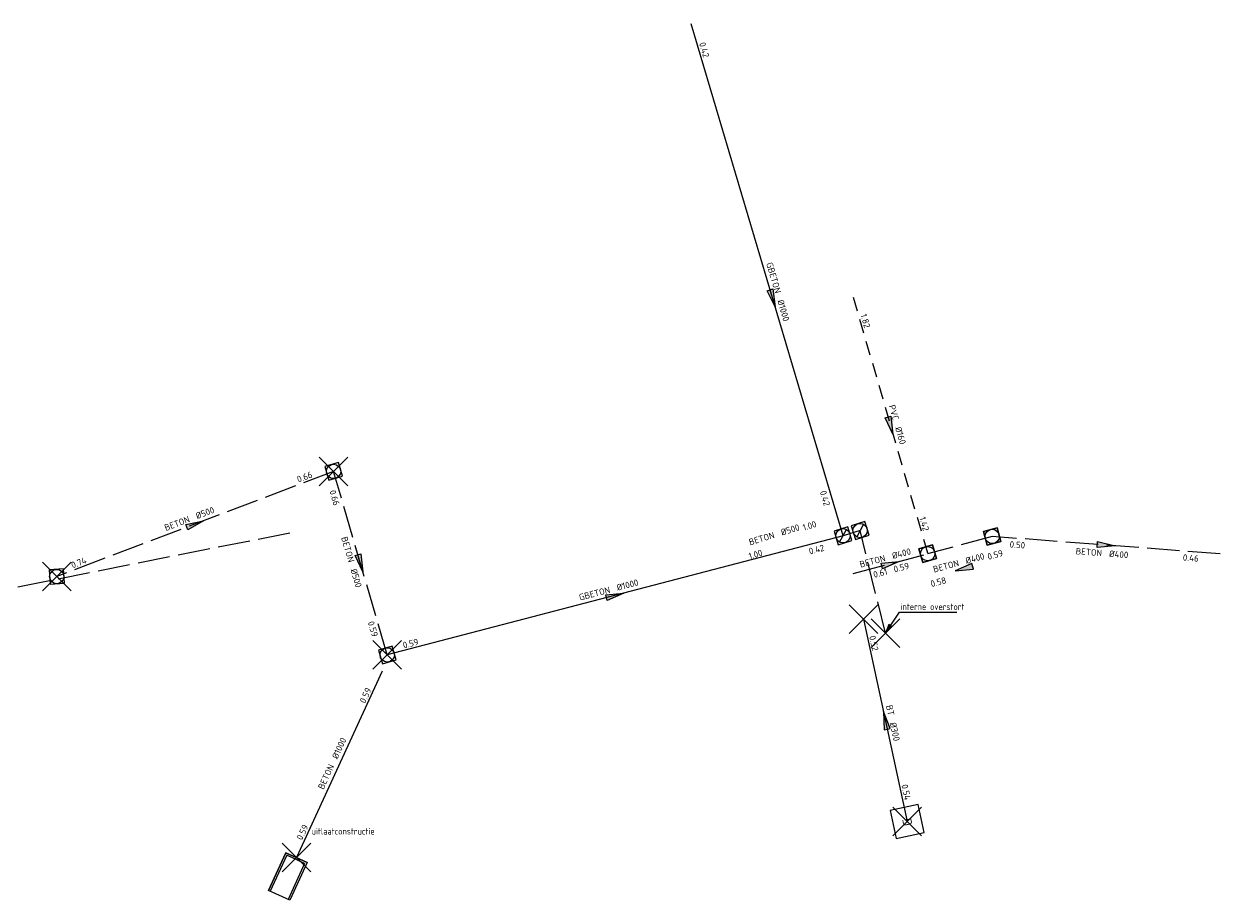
# Model space of a CAD drawing. Header units: metres. Extents: x 157108 to 159104, y 459683 to 461645.
# Tile 4 of 24: x 157464 to 157715, y 461280 to 461463. Entities that reach past the tile are written whole.
import ezdxf
from ezdxf.enums import TextEntityAlignment as Align
from ezdxf.lldxf.tags import DXFTag

# ---------------------------------------------------------------- set-up
doc = ezdxf.new("R2010")
doc.units = ezdxf.units.M
doc.header["$LTSCALE"] = 0.75
doc.header["$PDMODE"] = 3
doc.header["$PDSIZE"] = 3
for name, pattern in [('RI-DWA_BETON-SO', [11.4, 9, -2.4]), ('RI-DWA_PVC-SO', [6.4, 4, -2.4]), ('RI-GWA_BETON-SO', [11.4, 9, -2.4]), ('RI-HWA_BETON-SO', [11.4, 9, -2.4])]:
    doc.linetypes.add(name, pattern=pattern)
doc.layers.get('0').update_dxf_attribs({"lineweight": 25})
doc.layers.get('defpoints').update_dxf_attribs({"lineweight": 25})
for name, color, linetype in [('B-OI-AANPIJLING', 1, 'Continuous'), ('B-OI-RI-DUIKERHWA_RIOOLLEIDING_BETON_1000-G', 171, 'Continuous'), ('B-OI-RI-DUIKERHWA_RIOOLLEIDING_GBETON_1000-G', 171, 'Continuous'), ('B-OI-RI-DUIKERHWA_TRANSPORTLEIDING_BT_1000-G', 171, 'Continuous'), ('B-OI-RI-DUIKERHWA_TRANSPORTLEIDING_GBT_1000-G', 171, 'Continuous'), ('B-OI-RI-DWA_RIOOLLEIDING_BETON_400-G', 42, 'RI-DWA_BETON-SO'), ('B-OI-RI-DWA_RIOOLLEIDING_PVC_160-G', 42, 'RI-DWA_PVC-SO'), ('B-OI-RI-GWA_OVERSTORTLEIDING_BETON_500-G', 11, 'RI-GWA_BETON-SO'), ('B-OI-RI-GWA_RIOOLPUT_INSPECTIEPUT-S', 11, 'Continuous'), ('B-OI-RI-HWA_RIOOLLEIDING_BETON_500-G', 151, 'RI-HWA_BETON-SO'), ('B-OI-RI-PERSLEIDING_BETON_300-G', 210, 'RI-PERS-SO'), ('B-OI-RI-PERSLEIDING_TRANSPORTLEIDING_STROOMRICHTING-S', 210, 'Continuous'), ('B-OI-T15-OPMERKINGEN', 124, 'Continuous')]:
    doc.layers.add(name, color=color, linetype=linetype)
for name, color, linetype, lineweight in [('B-OI-RI-DWA_RIOOLLEIDING_BETON_300-G', 42, 'RI-DWA_BETON-SO', 18), ('B-OI-RI-DWA_RIOOLPUT_INSPECTIEPUT-S', 42, 'Continuous', 25), ('B-OI-RI-DWA_STROOMRICHTING-S', 42, 'Continuous', 25), ('B-OI-RI-GWA_STROOMRICHTING-S', 11, 'Continuous', 25), ('B-OI-RI-HWA_RIOOLPUT_INSPECTIEPUT-S', 151, 'Continuous', 25), ('B-OI-RI-HWA_STROOMRICHTING-S', 151, 'Continuous', 25), ('B-OI-RI-HWA_UITLAATCONSTRUCTIE-S-750', 151, 'Continuous', 18), ('B-OI-RI-PERSLEIDING_GEMAAL-S', 210, 'Continuous', 25)]:
    doc.layers.add(name, color=color, linetype=linetype, lineweight=lineweight)
for name, color, linetype, plot in [('gemaal', 7, 'Continuous', False), ('inspectie put', 7, 'Continuous', False), ('inspectieput', 7, 'Continuous', False), ('lozingsput', 7, 'Continuous', False), ('open water', 7, 'Continuous', False), ('overstort put (extern)', 7, 'Continuous', False), ('rioolgemaal', 7, 'Continuous', False), ('uitlaatconstructie', 7, 'Continuous', False)]:
    doc.layers.add(name, color=color, linetype=linetype, plot=plot)
doc.layers.get('0').freeze()
doc.styles.add('NLCS-ISO', font='isocpeur.ttf')
doc.styles.add('NLCS-ISO-M750-T18_CURSIEF', font='NLCS-ISO.ttf', dxfattribs={"oblique": 15, "height": 1.35})
doc.styles.get("Standard").update_dxf_attribs({"font": 'txt.shx'})
tags = doc.linetypes.add('RI-PERS-SO', pattern='A,7,-2,["P",Standard,S=1.8,R=0,X=-0.5,Y=-0.9],-2,7,-2,[102,NLCS.SHX,S=1,R=180,X=0,Y=0],-2', length=22).pattern_tags.tags
tags[6] = DXFTag(74, 10)

# ---------------------------------------------------------------- blocks, each defined once
blk = doc.blocks.new('*U349')
at = {"ltscale": 0.1}
blk.add_hatch(color=256, dxfattribs=at).paths.add_polyline_path([(-2.5, 0), (2.5, -0.83), (2.5, 0.83)])
at = {"ltscale": 0.1, "flags": 128}
blk.add_lwpolyline([(-2.5, 0), (2.5, -0.83), (2.5, 0.83)], close=True, dxfattribs=at)
at = {"ltscale": 0.1, "style": 'NLCS-ISO'}
for tag, p in [('BOBL', (-19.57, 0)), ('MAT', (-1, 0.5))]:
    blk.add_attdef(tag, text='', height=1.8, dxfattribs=at).set_placement(p, align=Align.BOTTOM_RIGHT)
for tag, p in [('DIA', (1, 0.5)), ('BOBR', (18.62, 0))]:
    blk.add_attdef(tag, text='', height=1.8, dxfattribs=at).set_placement(p, align=Align.BOTTOM_LEFT)
at = {"layer": 'defpoints', "ltscale": 0.1, "style": 'NLCS-ISO', "flags": 1}
blk.add_attdef('JVA', text='', height=1.8, dxfattribs=at).set_placement((0, -1), align=Align.TOP_CENTER)
blk = doc.blocks.new('SRI-GEMAAL-SO')
at = {"lineweight": -3, "flags": 128}
blk.add_lwpolyline([(-4, -4), (4, -4), (4, 4), (-4, 4)], close=True, dxfattribs=at)
at = {"ltscale": 0.1, "style": 'NLCS-ISO'}
blk.add_text('G', height=2.5, dxfattribs=at).set_placement((-0.17, -0.01), align=Align.MIDDLE_CENTER)
blk = doc.blocks.new('*U359')
at = {"ltscale": 0.1}
blk.add_hatch(color=256, dxfattribs=at).paths.add_polyline_path([(2.5, 0), (-2.5, -0.83), (-2.5, 0.83)])
at = {"ltscale": 0.1, "flags": 128}
blk.add_lwpolyline([(2.5, 0), (-2.5, -0.83), (-2.5, 0.83)], close=True, dxfattribs=at)
at = {"ltscale": 0.1, "style": 'NLCS-ISO'}
for tag, p in [('BOBL', (-32.03, 0)), ('MAT', (-1, 0.5))]:
    blk.add_attdef(tag, text='', height=1.8, dxfattribs=at).set_placement(p, align=Align.BOTTOM_RIGHT)
for tag, p in [('DIA', (1, 0.5)), ('BOBR', (31.08, -0.01))]:
    blk.add_attdef(tag, text='', height=1.8, dxfattribs=at).set_placement(p, align=Align.BOTTOM_LEFT)
at = {"layer": 'defpoints', "ltscale": 0.1, "style": 'NLCS-ISO', "flags": 1}
blk.add_attdef('JVA', text='', height=1.8, dxfattribs=at).set_placement((0, -1), align=Align.TOP_CENTER)
blk = doc.blocks.new('B-SRI-PUT_HWA-SO')
at = {"lineweight": -3, "flags": 128}
blk.add_lwpolyline([(-2, -2), (2, -2), (2, 2), (-2, 2)], close=True, dxfattribs=at)
at = {"lineweight": -3}
blk.add_circle((0, 0), 2, dxfattribs=at)
blk = doc.blocks.new('*U361')
at = {"ltscale": 0.1}
blk.add_hatch(color=256, dxfattribs=at).paths.add_polyline_path([(2.5, 0), (-2.5, -0.83), (-2.5, 0.83)])
at = {"ltscale": 0.1, "flags": 128}
blk.add_lwpolyline([(2.5, 0), (-2.5, -0.83), (-2.5, 0.83)], close=True, dxfattribs=at)
at = {"ltscale": 0.1, "style": 'NLCS-ISO'}
for tag, p in [('BOBL', (-27.97, 0)), ('MAT', (-1, 0.5))]:
    blk.add_attdef(tag, text='', height=1.8, dxfattribs=at).set_placement(p, align=Align.BOTTOM_RIGHT)
for tag, p in [('DIA', (1, 0.5)), ('BOBR', (27.03, -0.01))]:
    blk.add_attdef(tag, text='', height=1.8, dxfattribs=at).set_placement(p, align=Align.BOTTOM_LEFT)
at = {"layer": 'defpoints', "ltscale": 0.1, "style": 'NLCS-ISO', "flags": 1}
blk.add_attdef('JVA', text='', height=1.8, dxfattribs=at).set_placement((0, -1), align=Align.TOP_CENTER)
blk = doc.blocks.new('*U304')
at = {"ltscale": 0.1, "style": 'NLCS-ISO'}
for tag, p in [('MAT', (-1, 0.5)), ('BOBL', (-5.66, -3.24))]:
    blk.add_attdef(tag, text='', height=1.8, dxfattribs=at).set_placement(p, align=Align.BOTTOM_RIGHT)
for tag, p in [('DIA', (1, 0.5)), ('BOBR', (7.22, 0))]:
    blk.add_attdef(tag, text='', height=1.8, dxfattribs=at).set_placement(p, align=Align.BOTTOM_LEFT)
at = {"layer": 'defpoints', "ltscale": 0.1, "style": 'NLCS-ISO', "flags": 1}
blk.add_attdef('JVA', text='', height=1.8, dxfattribs=at).set_placement((0, -1), align=Align.TOP_CENTER)
blk = doc.blocks.new('*U363')
at = {"ltscale": 0.1}
blk.add_hatch(color=256, dxfattribs=at).paths.add_polyline_path([(2.5, 0), (-2.5, -0.83), (-2.5, 0.83)])
at = {"ltscale": 0.1, "flags": 128}
blk.add_lwpolyline([(2.5, 0), (-2.5, -0.83), (-2.5, 0.83)], close=True, dxfattribs=at)
at = {"ltscale": 0.1, "style": 'NLCS-ISO'}
for tag, p in [('MAT', (-1, 0.5)), ('BOBL', (-1.42, -3.24))]:
    blk.add_attdef(tag, text='', height=1.8, dxfattribs=at).set_placement(p, align=Align.BOTTOM_RIGHT)
for tag, p in [('DIA', (1, 0.5)), ('BOBR', (0.47, -3.24))]:
    blk.add_attdef(tag, text='', height=1.8, dxfattribs=at).set_placement(p, align=Align.BOTTOM_LEFT)
at = {"layer": 'defpoints', "ltscale": 0.1, "style": 'NLCS-ISO', "flags": 1}
blk.add_attdef('JVA', text='', height=1.8, dxfattribs=at).set_placement((0, -1), align=Align.TOP_CENTER)
blk = doc.blocks.new('*U306')
at = {"ltscale": 0.1}
blk.add_hatch(color=256, dxfattribs=at).paths.add_polyline_path([(-2.5, 0), (2.5, -0.83), (2.5, 0.83)])
at = {"ltscale": 0.1, "flags": 128}
blk.add_lwpolyline([(-2.5, 0), (2.5, -0.83), (2.5, 0.83)], close=True, dxfattribs=at)
at = {"ltscale": 0.1, "style": 'NLCS-ISO'}
for tag, p in [('MAT', (-1, 0.5)), ('BOBL', (-5.66, -3.24))]:
    blk.add_attdef(tag, text='', height=1.8, dxfattribs=at).set_placement(p, align=Align.BOTTOM_RIGHT)
for tag, p in [('DIA', (1, 0.5)), ('BOBR', (7.22, 0))]:
    blk.add_attdef(tag, text='', height=1.8, dxfattribs=at).set_placement(p, align=Align.BOTTOM_LEFT)
at = {"layer": 'defpoints', "ltscale": 0.1, "style": 'NLCS-ISO', "flags": 1}
blk.add_attdef('JVA', text='', height=1.8, dxfattribs=at).set_placement((0, -1), align=Align.TOP_CENTER)
blk = doc.blocks.new('*U362')
at = {"ltscale": 0.1}
blk.add_hatch(color=256, dxfattribs=at).paths.add_polyline_path([(2.5, 0), (-2.5, -0.83), (-2.5, 0.83)])
at = {"ltscale": 0.1, "flags": 128}
blk.add_lwpolyline([(2.5, 0), (-2.5, -0.83), (-2.5, 0.83)], close=True, dxfattribs=at)
at = {"ltscale": 0.1, "style": 'NLCS-ISO'}
for tag, p in [('BOBL', (-22.58, -3.24)), ('MAT', (-1, -3.74))]:
    blk.add_attdef(tag, text='', height=1.8, dxfattribs=at).set_placement(p, align=Align.BOTTOM_RIGHT)
for tag, p in [('DIA', (1, -3.74)), ('BOBR', (21.64, -3.23))]:
    blk.add_attdef(tag, text='', height=1.8, dxfattribs=at).set_placement(p, align=Align.BOTTOM_LEFT)
at = {"layer": 'defpoints', "ltscale": 0.1, "style": 'NLCS-ISO', "flags": 1}
blk.add_attdef('JVA', text='', height=1.8, dxfattribs=at).set_placement((0, -1), align=Align.TOP_CENTER)
blk = doc.blocks.new('B-SRI-PUT_GWA-SO')
blk.add_line((-1.41, -1.41), (1.41, 1.41))
blk.add_lwpolyline([(-2, -2), (2, -2), (2, 2), (-2, 2)], close=True)
blk.add_circle((0, 0), 2)
blk = doc.blocks.new('B-SRI-PUT_DWA-SO')
at = {"flags": 128}
blk.add_lwpolyline([(-2, 2), (2, 2), (2, -2), (-2, -2)], close=True, dxfattribs=at)
at = {"lineweight": -3, "flags": 128}
blk.add_lwpolyline([(2, -2), (2, 2), (-2, 2), (-2, -2)], close=True, dxfattribs=at)
at = {"lineweight": -3}
blk.add_circle((0, 0), 2, dxfattribs=at)
blk = doc.blocks.new('*U365')
at = {"ltscale": 0.1}
blk.add_hatch(color=256, dxfattribs=at).paths.add_polyline_path([(2.5, 0), (-2.5, -0.83), (-2.5, 0.83)])
at = {"ltscale": 0.1, "flags": 128}
blk.add_lwpolyline([(2.5, 0), (-2.5, -0.83), (-2.5, 0.83)], close=True, dxfattribs=at)
at = {"ltscale": 0.1, "style": 'NLCS-ISO'}
for tag, p in [('BOBL', (-56.47, 0)), ('MAT', (-1, 0.5))]:
    blk.add_attdef(tag, text='', height=1.8, dxfattribs=at).set_placement(p, align=Align.BOTTOM_RIGHT)
for tag, p in [('DIA', (1, 0.5)), ('BOBR', (55.52, -3.28))]:
    blk.add_attdef(tag, text='', height=1.8, dxfattribs=at).set_placement(p, align=Align.BOTTOM_LEFT)
at = {"layer": 'defpoints', "ltscale": 0.1, "style": 'NLCS-ISO', "flags": 1}
blk.add_attdef('JVA', text='', height=1.8, dxfattribs=at).set_placement((0, -1), align=Align.TOP_CENTER)
blk = doc.blocks.new('*U367')
at = {"ltscale": 0.1}
blk.add_hatch(color=256, dxfattribs=at).paths.add_polyline_path([(2.5, 0), (-2.5, -0.83), (-2.5, 0.83)])
at = {"ltscale": 0.1, "flags": 128}
blk.add_lwpolyline([(2.5, 0), (-2.5, -0.83), (-2.5, 0.83)], close=True, dxfattribs=at)
at = {"ltscale": 0.1, "style": 'NLCS-ISO'}
for tag, p in [('BOBL', (-69.79, 0)), ('MAT', (-1, 0.5))]:
    blk.add_attdef(tag, text='', height=1.8, dxfattribs=at).set_placement(p, align=Align.BOTTOM_RIGHT)
for tag, p in [('DIA', (1, 0.5)), ('BOBR', (55.52, -3.28))]:
    blk.add_attdef(tag, text='', height=1.8, dxfattribs=at).set_placement(p, align=Align.BOTTOM_LEFT)
at = {"layer": 'defpoints', "ltscale": 0.1, "style": 'NLCS-ISO', "flags": 1}
blk.add_attdef('JVA', text='', height=1.8, dxfattribs=at).set_placement((0, -1), align=Align.TOP_CENTER)
blk = doc.blocks.new('*U372')
at = {"ltscale": 0.1}
blk.add_hatch(color=256, dxfattribs=at).paths.add_polyline_path([(2.5, 0), (-2.5, -0.83), (-2.5, 0.83)])
at = {"ltscale": 0.1, "flags": 128}
blk.add_lwpolyline([(2.5, 0), (-2.5, -0.83), (-2.5, 0.83)], close=True, dxfattribs=at)
at = {"ltscale": 0.1, "style": 'NLCS-ISO'}
for tag, p in [('BOBL', (-17.37, -3.24)), ('MAT', (-1, -3.74))]:
    blk.add_attdef(tag, text='', height=1.8, dxfattribs=at).set_placement(p, align=Align.BOTTOM_RIGHT)
for tag, p in [('DIA', (1, -3.74)), ('BOBR', (16.42, -3.24))]:
    blk.add_attdef(tag, text='', height=1.8, dxfattribs=at).set_placement(p, align=Align.BOTTOM_LEFT)
at = {"layer": 'defpoints', "ltscale": 0.1, "style": 'NLCS-ISO', "flags": 1}
blk.add_attdef('JVA', text='', height=1.8, dxfattribs=at).set_placement((0, -1), align=Align.TOP_CENTER)
blk = doc.blocks.new('*U369')
at = {"ltscale": 0.1, "style": 'NLCS-ISO'}
for tag, p in [('BOBL', (-19.31, 0)), ('MAT', (-1, 0.5))]:
    blk.add_attdef(tag, text='', height=1.8, dxfattribs=at).set_placement(p, align=Align.BOTTOM_RIGHT)
for tag, p in [('DIA', (1, 0.5)), ('BOBR', (18.37, 0))]:
    blk.add_attdef(tag, text='', height=1.8, dxfattribs=at).set_placement(p, align=Align.BOTTOM_LEFT)
at = {"layer": 'defpoints', "ltscale": 0.1, "style": 'NLCS-ISO', "flags": 1}
blk.add_attdef('JVA', text='', height=1.8, dxfattribs=at).set_placement((0, -1), align=Align.TOP_CENTER)
blk = doc.blocks.new('SRI-UITSTROOMBAK-SO')
for p, q in [((-3.25, 11.56), (3.25, 11.56)), ((-3.25, 0), (-3.25, 11.56)), ((-2.75, 0.5), (-2.75, 11.56)), ((2.75, 0.5), (2.75, 11.56)), ((3.25, 0), (3.25, 11.56)), ((-3.25, 0), (3.25, 0)), ((-2.75, 0.5), (2.75, 0.5))]:
    blk.add_line(p, q)
at = {"flags": 128}
blk.add_lwpolyline([(-3.25, 11.56), (3.25, 11.56), (3.25, 0), (-3.25, 0)], close=True, dxfattribs=at)

msp = doc.modelspace()

# ---------------------------------------------------------------- linework, layer by layer
at = {"layer": 'B-OI-AANPIJLING', "flags": 128}
msp.add_lwpolyline([(157644.9, 461335.85), (157646.26, 461337.19), (157645.63, 461337.62), (157644.9, 461335.85), (157645.73, 461337.55), (157645.84, 461337.48), (157644.9, 461335.85), (157646.05, 461337.33), (157646.16, 461337.26), (157644.9, 461335.85), (157647.85, 461340.24), (157659.83, 461340.24)], dxfattribs=at)
at = {"layer": 'B-OI-RI-DUIKERHWA_RIOOLLEIDING_BETON_1000-G'}
msp.add_line((157539.47, 461327.86), (157521.49, 461288.82), dxfattribs=at)
at = {"layer": 'B-OI-RI-DUIKERHWA_RIOOLLEIDING_GBETON_1000-G'}
msp.add_line((157636.01, 461356.24), (157540.51, 461331.28), dxfattribs=at)
msp.add_line((157636.01, 461356.24), (157540.51, 461331.28), dxfattribs=at)
at = {"layer": 'B-OI-RI-DUIKERHWA_TRANSPORTLEIDING_BT_1000-G'}
msp.add_line((157539.47, 461327.86), (157521.49, 461288.82), dxfattribs=at)
at = {"layer": 'B-OI-RI-DUIKERHWA_TRANSPORTLEIDING_GBT_1000-G'}
for q in [(157604.2, 461463.46), (157540.51, 461331.28), (157540.51, 461331.28)]:
    msp.add_line((157636.01, 461356.24), q, dxfattribs=at)
at = {"layer": 'B-OI-RI-DWA_RIOOLLEIDING_BETON_300-G'}
msp.add_line((157520.08, 461356.8), (157422.8, 461337.49), dxfattribs=at)
at = {"layer": 'B-OI-RI-DWA_RIOOLLEIDING_BETON_400-G'}
for p, q in [((157667.28, 461356.09), (157653.74, 461352.48)), ((157715.02, 461352.46), (157667.28, 461356.09)), ((157638.16, 461348.33), (157653.74, 461352.48))]:
    msp.add_line(p, q, dxfattribs=at)
at = {"layer": 'B-OI-RI-DWA_RIOOLLEIDING_PVC_160-G'}
msp.add_line((157638.15, 461406.23), (157653.74, 461352.48), dxfattribs=at)
at = {"layer": 'B-OI-RI-GWA_OVERSTORTLEIDING_BETON_500-G'}
for p, q in [((157639.59, 461357.34), (157636.01, 461356.24)), ((157644.9, 461335.85), (157639.59, 461357.34))]:
    msp.add_line(p, q, dxfattribs=at)
at = {"layer": 'B-OI-RI-HWA_RIOOLLEIDING_BETON_500-G'}
for p, q in [((157529.27, 461369.72), (157471.26, 461347.7)), ((157540.51, 461331.28), (157529.27, 461369.72))]:
    msp.add_line(p, q, dxfattribs=at)
at = {"layer": 'B-OI-RI-PERSLEIDING_BETON_300-G'}
msp.add_line((157640.28, 461338.76), (157649.46, 461296.38), dxfattribs=at)
at = {"layer": 'gemaal'}
msp.add_point((157649.46, 461296.38), dxfattribs=at)
at = {"layer": 'inspectie put'}
for p in [(157529.27, 461369.72), (157471.26, 461347.7), (157540.51, 461331.28), (157540.51, 461331.28)]:
    msp.add_point(p, dxfattribs=at)
at = {"layer": 'inspectieput'}
msp.add_point((157540.51, 461331.28), dxfattribs=at)
at = {"layer": 'lozingsput'}
msp.add_point((157640.28, 461338.76), dxfattribs=at)
msp.add_point((157640.28, 461338.76), dxfattribs=at)
at = {"layer": 'open water'}
msp.add_point((157521.49, 461288.82), dxfattribs=at)
at = {"layer": 'overstort put (extern)'}
msp.add_point((157644.9, 461335.85), dxfattribs=at)
at = {"layer": 'rioolgemaal'}
msp.add_point((157649.46, 461296.38), dxfattribs=at)
at = {"layer": 'uitlaatconstructie'}
msp.add_point((157521.49, 461288.82), dxfattribs=at)

# ---------------------------------------------------------------- block references
at = {"layer": 'B-OI-RI-DWA_RIOOLPUT_INSPECTIEPUT-S', "xscale": 0.75, "yscale": 0.75, "zscale": 0.75}
for p, rotation in [((157667.28, 461356.09), 194.9530247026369), ((157653.74, 461352.48), 106.1802312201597)]:
    msp.add_blockref('B-SRI-PUT_DWA-SO', p, dxfattribs=dict(at, rotation=rotation))
at = {"layer": 'B-OI-RI-DWA_STROOMRICHTING-S'}
for name, p, xscale, yscale, zscale, rotation, values in [('*U361', (157645.95, 461379.35), 0.75, 0.75, 0.75, 286.1802312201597, {'MAT': 'PVC', 'DIA': '%%c160', 'BOBL': '1.82', 'BOBR': '1.42'}), ('*U362', (157691.15, 461354.28), 0.75, 0.75, 0.75, 355.6545247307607, {'MAT': 'BETON', 'DIA': '%%c400', 'BOBL': '0.50', 'BOBR': '0.46'}), ('*U363', (157645.95, 461350.4), 0.75, 0.75, 0.75, 14.91334020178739, {'MAT': 'BETON', 'DIA': '%%c400', 'BOBL': '0.61', 'BOBR': '0.59'}), ('*U306', (157661.35, 461349.38), 0.7500000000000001, 0.7500000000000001, 0.7500000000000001, 14.95302470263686, {'MAT': 'BETON', 'DIA': '%%c400', 'BOBL': '0.58', 'BOBR': '0.59'})]:
    msp.add_blockref(name, p, dxfattribs=dict(at, xscale=xscale, yscale=yscale, zscale=zscale, rotation=rotation)).add_auto_attribs(values)
at = {"layer": 'B-OI-RI-GWA_RIOOLPUT_INSPECTIEPUT-S'}
for p, xscale, yscale, zscale, rotation in [((157636.01, 461356.24), 0.75, 0.75, 0.75, 17.01036010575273), ((157639.59, 461357.34), 0.7500000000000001, 0.7500000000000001, 0.7500000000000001, 197.0103601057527)]:
    msp.add_blockref('B-SRI-PUT_GWA-SO', p, dxfattribs=dict(at, xscale=xscale, yscale=yscale, zscale=zscale, rotation=rotation))
at = {"layer": 'B-OI-RI-GWA_STROOMRICHTING-S', "xscale": 0.75, "yscale": 0.75, "zscale": 0.75, "rotation": 17.01036010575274}
msp.add_blockref('*U304', (157622.74, 461355.3), dxfattribs=at).add_auto_attribs({'MAT': 'BETON', 'DIA': '%%c500', 'BOBL': '1.00', 'BOBR': '1.00'})
at = {"layer": 'B-OI-RI-HWA_RIOOLPUT_INSPECTIEPUT-S'}
for p, xscale, yscale, zscale, rotation in [((157529.27, 461369.72), 0.7500000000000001, 0.7500000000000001, 0.7500000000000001, 286.3016306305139), ((157636.01, 461356.24), 0.75, 0.75, 0.75, 17.01036010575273), ((157471.26, 461347.7), 0.75, 0.75, 0.75, 184.2080790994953), ((157540.51, 461331.28), 0.75, 0.75, 0.75, 106.301630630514)]:
    msp.add_blockref('B-SRI-PUT_HWA-SO', p, dxfattribs=dict(at, xscale=xscale, yscale=yscale, zscale=zscale, rotation=rotation))
at = {"layer": 'B-OI-RI-HWA_STROOMRICHTING-S'}
for name, p, xscale, yscale, zscale, rotation, values in [('*U367', (157621.26, 461405.96), 0.7499999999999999, 0.7499999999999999, 0.7499999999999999, 286.5249381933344, {'MAT': 'GBETON', 'DIA': '%%c1000', 'BOBL': '0.42', 'BOBR': '0.42'}), ('*U359', (157500.26, 461358.71), 0.7500000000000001, 0.7500000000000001, 0.7500000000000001, 20.79401661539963, {'MAT': 'BETON', 'DIA': '%%c500', 'BOBL': '0.74', 'BOBR': '0.66'}), ('*U372', (157534.89, 461350.5), 0.7500000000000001, 0.7500000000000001, 0.7500000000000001, 286.3016306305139, {'MAT': 'BETON', 'DIA': '%%c500', 'BOBL': '0.66', 'BOBR': '0.59'}), ('*U365', (157588.26, 461343.76), 0.7500000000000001, 0.7500000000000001, 0.7500000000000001, 14.64793046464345, {'MAT': 'GBETON', 'DIA': '%%c1000', 'BOBL': '0.59', 'BOBR': '0.42'}), ('*U369', (157530.48, 461308.34), 0.75, 0.75, 0.75, 65.26387434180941, {'MAT': 'BETON', 'DIA': '%%c1000', 'BOBL': '0.59', 'BOBR': '0.59'})]:
    msp.add_blockref(name, p, dxfattribs=dict(at, xscale=xscale, yscale=yscale, zscale=zscale, rotation=rotation)).add_auto_attribs(values)
at = {"layer": 'B-OI-RI-HWA_UITLAATCONSTRUCTIE-S-750', "xscale": 0.75, "yscale": 0.75, "zscale": 0.75, "rotation": 155.2638743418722}
msp.add_blockref('SRI-UITSTROOMBAK-SO', (157521.49, 461288.82), dxfattribs=at)
at = {"layer": 'B-OI-RI-PERSLEIDING_GEMAAL-S', "xscale": 0.75, "yscale": 0.75, "zscale": 0.75, "rotation": 102.2166643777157}
msp.add_blockref('SRI-GEMAAL-SO', (157649.46, 461296.38), dxfattribs=at)
at = {"layer": 'B-OI-RI-PERSLEIDING_TRANSPORTLEIDING_STROOMRICHTING-S', "xscale": 0.7500000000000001, "yscale": 0.7500000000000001, "zscale": 0.7500000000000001, "rotation": 282.2166643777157}
msp.add_blockref('*U349', (157644.87, 461317.57), dxfattribs=at).add_auto_attribs({'MAT': 'BT', 'DIA': '%%c300', 'BOBL': '0.52', 'BOBR': '0.54'})

# ---------------------------------------------------------------- texts
at = {"layer": 'B-OI-T15-OPMERKINGEN', "style": 'NLCS-ISO-M750-T18_CURSIEF', "width": 0.8}
for s, p in [('interne overstort', (157648.06, 461340.7)), ('uitlaatconstructie', (157524.67, 461293.66))]:
    msp.add_text(s, height=1.35, dxfattribs=at).set_placement(p)

doc.saveas('drawing.dxf')
